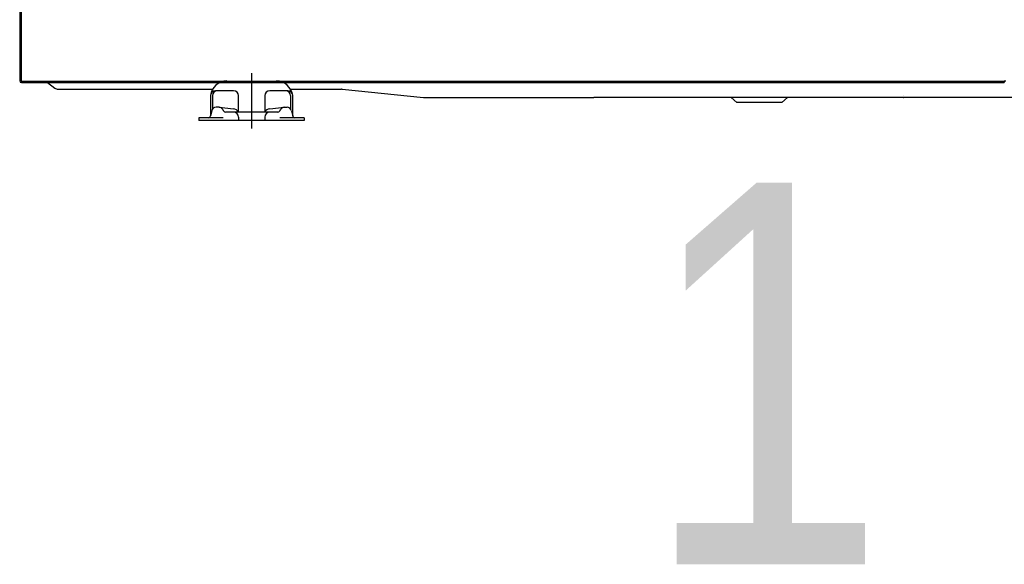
# Model space of a CAD drawing. Header units: millimetres. Extents: x 50532 to 99257, y 49161 to 61325.
# Tile 36 of 256: x 75002 to 75218, y 51390 to 51510. Entities that reach past the tile are written whole.
import ezdxf

# ---------------------------------------------------------------- set-up
doc = ezdxf.new("R2010")
doc.units = ezdxf.units.MM
doc.layers.add('AQUAREA', color=7, linetype='Continuous')
doc.styles.add('ARIAL', font='ARIALN.TTF')

# ---------------------------------------------------------------- blocks, each defined once
blk = doc.blocks.new('SPLIT')
at = {"layer": 'AQUAREA'}
for p, q in [((24285.55, -308.28), (24285.55, -1597.64)), ((24286.55, -1598.64), (24879.86, -1598.64)), ((24414.63, -1603.54), (24403.72, -1603.54)), ((24447.39, -1603.54), (24436.48, -1603.54)), ((24400.72, -1606.54), (24400.72, -1618.74)), ((24417.63, -1616.54), (24417.63, -1606.54)), ((24433.48, -1606.54), (24433.48, -1616.54)), ((24450.39, -1618.74), (24450.39, -1606.54))]:
    blk.add_line(p, q, dxfattribs=at)
for points in [[(24287.87, -305.76), (24287.87, -306.54), (24286.4, -308.42), (24286.4, -1597.64)], [(24286.63, -1597.87), (24879.86, -1597.87)], [(24302.29, -1598.64), (24306.84, -1601.93)], [(24879.86, -1597.66), (24880.84, -1597.66)], [(24879.86, -1597.66), (24879.86, -1598.64)], [(24308.76, -1602.63), (24402.04, -1602.63)], [(24449, -1602.63), (24479.74, -1602.63)], [(24480.15, -1602.63), (24480.09, -1602.63), (24480.02, -1602.63), (24479.95, -1602.63), (24479.88, -1602.63), (24479.8, -1602.63), (24479.74, -1602.63)], [(24480.15, -1602.63), (24529.3, -1607.6)], [(24401.88, -1606.48), (24401.88, -1614.78)], [(24449.13, -1606.54), (24449.13, -1614.63)], [(24529.3, -1607.6), (24529.37, -1607.6), (24529.44, -1607.6), (24529.5, -1607.6), (24529.58, -1607.6), (24529.65, -1607.6), (24529.72, -1607.6), (24529.79, -1607.6)], [(24529.58, -1607.6), (24632.2, -1607.6)], [(24941.32, -1607.6), (24632.2, -1607.6)], [(24749.07, -1607.6), (24745.56, -1610.61), (24718.54, -1610.61), (24715.03, -1607.6)], [(24819.1, -1606.41), (24819.17, -1606.41)], [(24819.1, -1607.6), (24819.24, -1607.6)], [(24401.46, -1615.75), (24400.72, -1618.76)], [(24405.97, -1613.49), (24404.13, -1613.49)], [(24405.97, -1613.49), (24414.58, -1614.54)], [(24414.58, -1616.54), (24409.75, -1616.54)], [(24441.36, -1616.54), (24414.58, -1616.54)], [(24436.53, -1614.54), (24445.14, -1613.49)], [(24445.14, -1613.49), (24446.98, -1613.49)], [(24449.65, -1615.8), (24450.39, -1618.74)], [(24408.49, -1619.9), (24393.79, -1619.9)], [(24393.79, -1619.9), (24393.79, -1621.47)], [(24457.32, -1621.47), (24393.79, -1621.47)], [(24417.63, -1619.48), (24417.63, -1621.47)], [(24433.48, -1619.48), (24433.48, -1621.47)], [(24457.32, -1619.9), (24442.51, -1619.9)], [(24457.32, -1619.9), (24457.32, -1621.47)]]:
    blk.add_lwpolyline(points, dxfattribs=at)
at = {"layer": 'AQUAREA', "ltscale": 20}
blk.add_lwpolyline([(24425.55, -1592.97), (24425.55, -1626.27)], dxfattribs=at)
at = {"layer": 'AQUAREA'}
for centre, radius, start, end in [((24286.55, -1597.64), 1, 180, 270), ((24286.63, -1597.64), 0.23, 180, 270), ((24410.71, -1607.72), 10.06, 90.4949, 173.25443), ((24440.32, -1607.8), 10.14, 7.13192, 88.51383), ((24308.87, -1599.32), 3.3, 231.95675, 268.07704), ((24403.72, -1606.54), 3, 90, 180), ((24404.88, -1606.54), 3, 90, 180), ((24414.63, -1606.54), 3, 0, 90), ((24436.48, -1606.54), 3, 90, 180), ((24446.13, -1606.54), 3, 0, 90), ((24447.39, -1606.54), 3, 0, 90), ((24404.29, -1616.4), 2.91, 93.15001, 167.11631), ((24405.5, -1616.59), 3.13, 31.30399, 81.30973), ((24410.31, -1614.4), 2.21, 194.70581, 255.29419), ((24414.29, -1618.31), 3.78, 27.97837, 85.55029), ((24414.63, -1619.54), 3, 0, 90), ((24436.82, -1618.31), 3.78, 94.44971, 152.02163), ((24436.48, -1619.54), 3, 90, 180), ((24440.8, -1614.4), 2.21, 284.70581, 345.29419), ((24445.61, -1616.59), 3.13, 98.69027, 148.69601), ((24446.82, -1616.4), 2.91, 12.88369, 86.84999), ((24399.33, -1618.5), 1.41, 279.65581, 350.34419), ((24451.78, -1618.5), 1.41, 189.65581, 260.34419)]:
    blk.add_arc(centre, radius, start, end, dxfattribs=at)

msp = doc.modelspace()

# ---------------------------------------------------------------- block references
at = {"lineweight": 13, "xscale": 0.3627524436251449, "yscale": 0.3627524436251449, "zscale": 0.3627524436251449}
msp.add_blockref('SPLIT', (66192.57, 52075.7, 0), dxfattribs=at)

# ---------------------------------------------------------------- texts
at = {"color": 212, "style": 'ARIAL'}
msp.add_text('1', height=83.57, dxfattribs=at).set_placement((75138.79, 51390.29))

doc.saveas('drawing.dxf')
